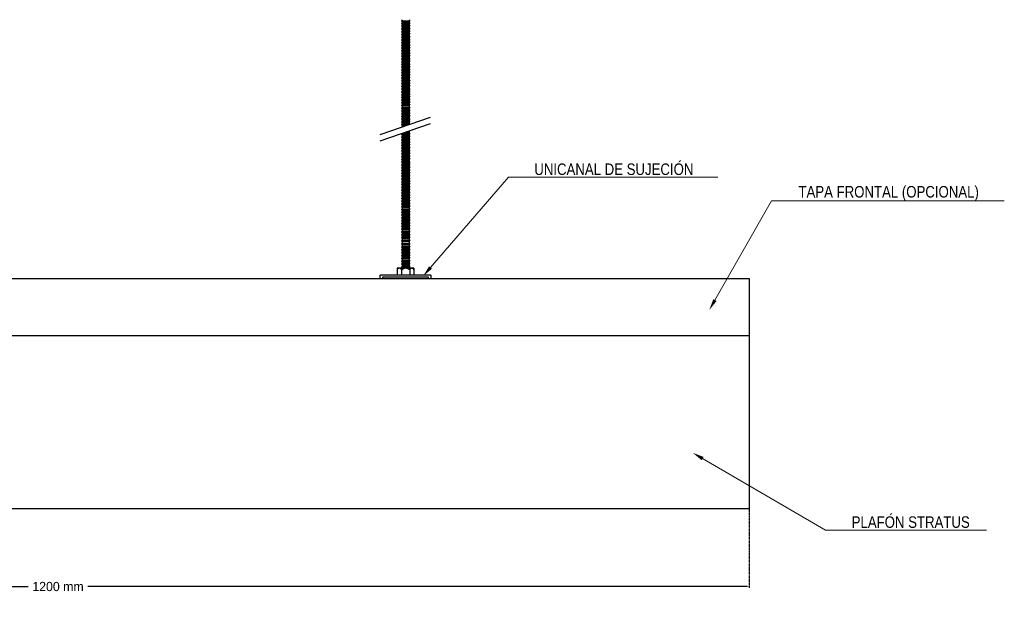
# Model space of a CAD drawing. Header units: millimetres. Extents: x 2538 to 24562, y 4449 to 23795.
# Tile 229 of 256: x 14772 to 15627, y 21077 to 21581. Entities that reach past the tile are written whole.
import ezdxf
from ezdxf import colors
from ezdxf.entities.mleader import LeaderData, LeaderLine
from ezdxf.math import Vec2, Vec3

# ---------------------------------------------------------------- set-up
doc = ezdxf.new("R2010")
doc.units = ezdxf.units.MM
doc.header["$PDMODE"] = 3
doc.linetypes.add('HIDDEN', pattern=[0.375, 0.25, -0.125])
doc.layers.add('_HD_tornillo', color=30, linetype='Continuous')
doc.layers.add('HD021_Text', color=2, linetype='Continuous', lineweight=9)
doc.layers.add('Make2D$Visible$Curves', color=7, linetype='Continuous', true_color=0x000000)
doc.layers.add('MEDIDAS', color=1, linetype='Continuous', true_color=0xff0000)
doc.styles.add('Arial Narrow', font='ARIALN.TTF')
doc.dimstyles.new('HD_DIM', dxfattribs={"dimtxt": 8, "dimasz": 2, "dimexe": 1, "dimexo": 0, "dimgap": 2, "dimtad": 0, "dimdec": 0, "dimzin": 0, "dimdsep": 46, "dimtxsty": 'Standard', "dimcen": 0, "dimclrd": 256, "dimclre": 251, "dimclrt": 7, "dimadec": 0, "dimazin": 0, "dimtp": 0.05, "dimtm": 0.05, "dimtfac": 0.6, "dimtdec": 0, "dimtofl": 0, "dimtmove": 0, "dimatfit": 3, "dimfxl": 1, "dimtolj": 2, "dimtzin": 0, "dimarcsym": 0})

# ---------------------------------------------------------------- blocks, each defined once
blk = doc.blocks.new('*D63')
at = {"layer": 'Defpoints', "color": 0, "transparency": 16777216}
for p in [(14205.57, 21156.7), (15405.57, 21156.7), (15405.57, 21089.2)]:
    blk.add_point(p, dxfattribs=at)
at = {"layer": 'MEDIDAS', "color": 251, "linetype": 'HIDDEN', "lineweight": -2, "transparency": 16777216}
for p, q in [((14205.57, 21156.7), (14205.57, 21088.2)), ((15405.57, 21156.7), (15405.57, 21088.2))]:
    blk.add_line(p, q, dxfattribs=at)
at = {"layer": 'MEDIDAS', "lineweight": -2, "transparency": 16777216}
for p, q in [((14207.57, 21089.2), (14779.57, 21089.2)), ((15403.57, 21089.2), (14831.57, 21089.2))]:
    blk.add_line(p, q, dxfattribs=at)
at = {"layer": 'MEDIDAS', "transparency": 16777216}
for points in [[(14207.57, 21089.54), (14207.57, 21088.87), (14205.57, 21089.2)], [(15403.57, 21089.54), (15403.57, 21088.87), (15405.57, 21089.2)]]:
    blk.add_solid(points, dxfattribs=at)
at = {"layer": 'MEDIDAS', "color": 7, "transparency": 16777216, "insert": (14805.57, 21089.2), "char_height": 8, "attachment_point": 5}
blk.add_mtext('\\A2;1200 mm', dxfattribs=at)

msp = doc.modelspace()

# ---------------------------------------------------------------- linework, layer by layer
at = {"layer": '_HD_tornillo'}
for p, q in [((15104.36, 21580.96), (15103.76, 21580.14)), ((15103.76, 21580.14), (15110.86, 21580.31)), ((15103.76, 21580.14), (15104.36, 21579.46)), ((15104.36, 21578.58), (15103.76, 21577.76)), ((15103.76, 21577.76), (15110.86, 21577.93)), ((15104.36, 21579.46), (15110.35, 21579.69)), ((15104.36, 21579.46), (15104.36, 21578.58)), ((15104.36, 21578.58), (15110.35, 21578.81)), ((15110.35, 21579.69), (15110.86, 21580.31)), ((15110.35, 21579.69), (15110.35, 21578.81)), ((15110.35, 21577.31), (15110.86, 21577.93)), ((15110.36, 21581.19), (15110.86, 21580.31)), ((15110.36, 21578.81), (15110.86, 21577.93)), ((15103.76, 21577.76), (15104.36, 21577.08)), ((15104.36, 21576.29), (15103.76, 21575.48)), ((15103.76, 21575.48), (15110.86, 21575.65)), ((15103.76, 21575.48), (15104.36, 21574.8)), ((15104.36, 21573.93), (15103.76, 21573.12)), ((15103.76, 21573.12), (15110.86, 21573.29)), ((15103.76, 21573.12), (15104.36, 21572.44)), ((15104.36, 21571.57), (15103.76, 21570.75)), ((15103.76, 21570.75), (15110.86, 21570.92)), ((15103.76, 21570.75), (15104.36, 21570.07)), ((15104.36, 21577.08), (15110.35, 21577.31)), ((15104.36, 21577.08), (15104.36, 21576.29)), ((15104.36, 21576.29), (15110.35, 21576.53)), ((15104.36, 21574.8), (15110.35, 21575.03)), ((15104.36, 21574.8), (15104.36, 21573.93)), ((15104.36, 21573.93), (15110.35, 21574.17)), ((15104.36, 21572.44), (15110.35, 21572.67)), ((15104.36, 21572.44), (15104.36, 21571.57)), ((15104.36, 21571.57), (15110.35, 21571.8)), ((15104.36, 21570.07), (15110.35, 21570.3)), ((15104.36, 21570.07), (15104.36, 21569.16)), ((15104.36, 21569.16), (15110.35, 21569.39)), ((15110.35, 21577.31), (15110.35, 21576.53)), ((15110.35, 21575.03), (15110.86, 21575.65)), ((15110.35, 21575.03), (15110.35, 21574.17)), ((15110.35, 21572.67), (15110.86, 21573.29)), ((15110.35, 21572.67), (15110.35, 21571.8)), ((15110.35, 21570.3), (15110.86, 21570.92)), ((15110.35, 21570.3), (15110.35, 21569.39)), ((15110.36, 21576.53), (15110.86, 21575.65)), ((15110.36, 21574.17), (15110.86, 21573.29)), ((15110.36, 21571.8), (15110.86, 21570.92)), ((15110.36, 21569.39), (15110.86, 21568.51)), ((15104.36, 21569.16), (15103.76, 21568.34)), ((15103.76, 21568.34), (15110.86, 21568.51)), ((15103.76, 21568.34), (15104.36, 21567.66)), ((15104.36, 21566.74), (15103.76, 21565.93)), ((15103.76, 21565.93), (15110.86, 21566.1)), ((15103.76, 21565.93), (15104.36, 21565.25)), ((15104.36, 21564.33), (15103.76, 21563.52)), ((15103.76, 21563.52), (15110.86, 21563.68)), ((15103.76, 21563.52), (15104.36, 21562.83)), ((15104.36, 21561.92), (15103.76, 21561.1)), ((15103.76, 21561.1), (15110.86, 21561.27)), ((15103.76, 21561.1), (15104.36, 21560.42)), ((15104.36, 21567.66), (15110.35, 21567.89)), ((15104.36, 21567.66), (15104.36, 21566.74)), ((15104.36, 21566.74), (15110.35, 21566.98)), ((15104.36, 21565.25), (15110.35, 21565.48)), ((15104.36, 21565.25), (15104.36, 21564.33)), ((15104.36, 21564.33), (15110.35, 21564.57)), ((15104.36, 21562.83), (15110.35, 21563.07)), ((15104.36, 21562.83), (15104.36, 21561.92)), ((15104.36, 21561.92), (15110.35, 21562.15)), ((15110.35, 21567.89), (15110.86, 21568.51)), ((15110.35, 21567.89), (15110.35, 21566.98)), ((15110.35, 21565.48), (15110.86, 21566.1)), ((15110.35, 21565.48), (15110.35, 21564.57)), ((15110.35, 21563.07), (15110.86, 21563.68)), ((15110.35, 21563.07), (15110.35, 21562.15)), ((15110.35, 21560.66), (15110.86, 21561.27)), ((15110.36, 21566.98), (15110.86, 21566.1)), ((15110.36, 21564.57), (15110.86, 21563.68)), ((15110.36, 21562.16), (15110.86, 21561.27)), ((15104.36, 21559.54), (15103.76, 21558.72)), ((15103.76, 21558.72), (15110.86, 21558.89)), ((15103.76, 21558.72), (15104.36, 21558.04)), ((15104.36, 21557.26), (15103.76, 21556.44)), ((15103.76, 21556.44), (15110.86, 21556.61)), ((15103.76, 21556.44), (15104.36, 21555.76)), ((15104.36, 21554.9), (15103.76, 21554.08)), ((15103.76, 21554.08), (15110.86, 21554.25)), ((15103.76, 21554.08), (15104.36, 21553.4)), ((15104.36, 21552.53), (15103.76, 21551.71)), ((15104.36, 21560.42), (15110.35, 21560.66)), ((15104.36, 21560.42), (15104.36, 21559.54)), ((15104.36, 21559.54), (15110.35, 21559.77)), ((15104.36, 21558.04), (15110.35, 21558.27)), ((15104.36, 21558.04), (15104.36, 21557.26)), ((15104.36, 21557.26), (15110.35, 21557.49)), ((15104.36, 21555.76), (15110.35, 21555.99)), ((15104.36, 21555.76), (15104.36, 21554.9)), ((15104.36, 21554.9), (15110.35, 21555.13)), ((15104.36, 21553.4), (15110.35, 21553.63)), ((15104.36, 21553.4), (15104.36, 21552.53)), ((15104.36, 21552.53), (15110.35, 21552.76)), ((15110.35, 21560.66), (15110.35, 21559.77)), ((15110.35, 21558.27), (15110.86, 21558.89)), ((15110.35, 21558.27), (15110.35, 21557.49)), ((15110.35, 21555.99), (15110.86, 21556.61)), ((15110.35, 21555.99), (15110.35, 21555.13)), ((15110.35, 21553.63), (15110.86, 21554.25)), ((15110.35, 21553.63), (15110.35, 21552.76)), ((15110.36, 21559.77), (15110.86, 21558.89)), ((15110.36, 21557.49), (15110.86, 21556.61)), ((15110.36, 21555.13), (15110.86, 21554.25)), ((15110.36, 21552.77), (15110.86, 21551.88)), ((15103.76, 21551.71), (15110.86, 21551.88)), ((15103.76, 21551.71), (15104.36, 21551.03)), ((15104.36, 21550.26), (15103.76, 21549.45)), ((15103.76, 21549.45), (15110.86, 21549.61)), ((15103.76, 21549.45), (15104.36, 21548.76)), ((15104.36, 21547.72), (15103.76, 21546.91)), ((15103.76, 21546.91), (15110.86, 21547.08)), ((15103.76, 21546.91), (15104.36, 21546.23)), ((15104.36, 21545.44), (15103.76, 21544.63)), ((15103.76, 21544.63), (15110.86, 21544.8)), ((15103.76, 21544.63), (15104.36, 21543.95)), ((15104.36, 21551.03), (15110.35, 21551.26)), ((15104.36, 21551.03), (15104.36, 21550.26)), ((15104.36, 21550.26), (15110.35, 21550.5)), ((15104.36, 21548.76), (15110.35, 21549)), ((15104.36, 21548.76), (15104.36, 21547.72)), ((15104.36, 21547.72), (15110.35, 21547.96)), ((15104.36, 21546.23), (15110.35, 21546.46)), ((15104.36, 21546.23), (15104.36, 21545.44)), ((15104.36, 21545.44), (15110.35, 21545.68)), ((15104.36, 21543.95), (15110.35, 21544.18)), ((15104.36, 21543.95), (15104.36, 21543.08)), ((15110.35, 21551.26), (15110.86, 21551.88)), ((15110.35, 21551.26), (15110.35, 21550.5)), ((15110.35, 21549), (15110.86, 21549.61)), ((15110.35, 21549), (15110.35, 21547.96)), ((15110.35, 21546.46), (15110.86, 21547.08)), ((15110.35, 21546.46), (15110.35, 21545.68)), ((15110.35, 21544.18), (15110.86, 21544.8)), ((15110.35, 21544.18), (15110.35, 21543.32)), ((15110.36, 21550.5), (15110.86, 21549.61)), ((15110.36, 21547.96), (15110.86, 21547.08)), ((15110.36, 21545.68), (15110.86, 21544.8)), ((15104.36, 21543.08), (15103.76, 21542.27)), ((15103.76, 21542.27), (15110.86, 21542.44)), ((15103.76, 21542.27), (15104.36, 21541.59)), ((15104.36, 21540.72), (15103.76, 21539.9)), ((15103.76, 21539.9), (15110.86, 21540.07)), ((15103.76, 21539.9), (15104.36, 21539.22)), ((15104.36, 21538.3), (15103.76, 21537.49)), ((15103.76, 21537.49), (15110.86, 21537.66)), ((15103.76, 21537.49), (15104.36, 21536.81)), ((15104.36, 21535.92), (15103.76, 21535.11)), ((15103.76, 21535.11), (15110.86, 21535.27)), ((15103.76, 21535.11), (15104.36, 21534.42)), ((15104.36, 21543.08), (15110.35, 21543.32)), ((15104.36, 21541.59), (15110.35, 21541.82)), ((15104.36, 21541.59), (15104.36, 21540.72)), ((15104.36, 21540.72), (15110.35, 21540.95)), ((15104.36, 21539.22), (15110.35, 21539.45)), ((15104.36, 21539.22), (15104.36, 21538.3)), ((15104.36, 21538.3), (15110.35, 21538.54)), ((15104.36, 21536.81), (15110.35, 21537.04)), ((15104.36, 21536.81), (15104.36, 21535.92)), ((15104.36, 21535.92), (15110.35, 21536.16)), ((15110.35, 21541.82), (15110.86, 21542.44)), ((15110.35, 21541.82), (15110.35, 21540.95)), ((15110.35, 21539.45), (15110.86, 21540.07)), ((15110.35, 21539.45), (15110.35, 21538.54)), ((15110.35, 21537.04), (15110.86, 21537.66)), ((15110.35, 21537.04), (15110.35, 21536.16)), ((15110.35, 21534.66), (15110.86, 21535.27)), ((15110.36, 21543.32), (15110.86, 21542.44)), ((15110.36, 21540.95), (15110.86, 21540.07)), ((15110.36, 21538.54), (15110.86, 21537.66)), ((15110.36, 21536.16), (15110.86, 21535.27)), ((15104.36, 21533.64), (15103.76, 21532.82)), ((15103.76, 21532.82), (15110.86, 21532.99)), ((15103.76, 21532.82), (15104.36, 21532.14)), ((15104.36, 21531.28), (15103.76, 21530.47)), ((15103.76, 21530.47), (15110.86, 21530.63)), ((15103.76, 21530.47), (15104.36, 21529.78)), ((15104.36, 21528.91), (15103.76, 21528.1)), ((15103.76, 21528.1), (15110.86, 21528.27)), ((15103.76, 21528.1), (15104.36, 21527.42)), ((15104.36, 21534.42), (15110.35, 21534.66)), ((15104.36, 21534.42), (15104.36, 21533.64)), ((15104.36, 21533.64), (15110.35, 21533.87)), ((15104.36, 21532.14), (15110.35, 21532.38)), ((15104.36, 21532.14), (15104.36, 21531.28)), ((15104.36, 21531.28), (15110.35, 21531.51)), ((15104.36, 21529.78), (15110.35, 21530.02)), ((15104.36, 21529.78), (15104.36, 21528.91)), ((15104.36, 21528.91), (15110.35, 21529.15)), ((15104.36, 21527.42), (15110.35, 21527.65)), ((15104.36, 21527.42), (15104.36, 21526.5)), ((15104.36, 21526.5), (15110.35, 21526.74)), ((15110.35, 21534.66), (15110.35, 21533.87)), ((15110.35, 21532.38), (15110.86, 21532.99)), ((15110.35, 21532.38), (15110.35, 21531.51)), ((15110.35, 21530.02), (15110.86, 21530.63)), ((15110.35, 21530.02), (15110.35, 21529.15)), ((15110.35, 21527.65), (15110.86, 21528.27)), ((15110.35, 21527.65), (15110.35, 21526.74)), ((15110.36, 21533.88), (15110.86, 21532.99)), ((15110.36, 21531.52), (15110.86, 21530.63)), ((15110.36, 21529.15), (15110.86, 21528.27)), ((15110.36, 21526.74), (15110.86, 21525.85)), ((15104.36, 21526.5), (15103.76, 21525.69)), ((15103.76, 21525.69), (15110.86, 21525.85)), ((15103.76, 21525.69), (15104.36, 21525)), ((15104.36, 21524.09), (15103.76, 21523.27)), ((15103.76, 21523.27), (15110.86, 21523.44)), ((15103.76, 21523.27), (15104.36, 21522.59)), ((15104.36, 21521.68), (15103.76, 21520.86)), ((15103.76, 21520.86), (15110.86, 21521.03)), ((15103.76, 21520.86), (15104.36, 21520.18)), ((15104.36, 21519.27), (15103.76, 21518.45)), ((15103.76, 21518.45), (15110.86, 21518.62)), ((15103.76, 21518.45), (15104.36, 21517.77)), ((15104.36, 21525), (15110.35, 21525.24)), ((15104.36, 21525), (15104.36, 21524.09)), ((15104.36, 21524.09), (15110.35, 21524.32)), ((15104.36, 21522.59), (15110.35, 21522.83)), ((15104.36, 21522.59), (15104.36, 21521.68)), ((15104.36, 21521.68), (15110.35, 21521.91)), ((15104.36, 21520.18), (15110.35, 21520.41)), ((15104.36, 21520.18), (15104.36, 21519.27)), ((15104.36, 21519.27), (15110.35, 21519.5)), ((15110.35, 21525.24), (15110.86, 21525.85)), ((15110.35, 21525.24), (15110.35, 21524.32)), ((15110.35, 21522.83), (15110.86, 21523.44)), ((15110.35, 21522.83), (15110.35, 21521.91)), ((15110.35, 21520.41), (15110.86, 21521.03)), ((15110.35, 21520.41), (15110.35, 21519.5)), ((15110.35, 21518), (15110.86, 21518.62)), ((15110.36, 21524.33), (15110.86, 21523.44)), ((15110.36, 21521.92), (15110.86, 21521.03)), ((15110.36, 21519.5), (15110.86, 21518.62)), ((15104.36, 21516.88), (15103.76, 21516.07)), ((15103.76, 21516.07), (15110.86, 21516.24)), ((15103.76, 21516.07), (15104.36, 21515.39)), ((15104.36, 21514.6), (15103.76, 21513.79)), ((15103.76, 21513.79), (15110.86, 21513.95)), ((15103.76, 21513.79), (15104.36, 21513.1)), ((15104.36, 21512.24), (15103.76, 21511.43)), ((15103.76, 21511.43), (15110.86, 21511.6)), ((15103.76, 21511.43), (15104.36, 21510.75)), ((15104.36, 21509.88), (15103.76, 21509.06)), ((15104.36, 21517.77), (15110.35, 21518)), ((15104.36, 21517.77), (15104.36, 21516.88)), ((15104.36, 21516.88), (15110.35, 21517.12)), ((15104.36, 21515.39), (15110.35, 21515.62)), ((15104.36, 21515.39), (15104.36, 21514.6)), ((15104.36, 21514.6), (15110.35, 21514.84)), ((15104.36, 21513.1), (15110.35, 21513.34)), ((15104.36, 21513.1), (15104.36, 21512.24)), ((15104.36, 21512.24), (15110.35, 21512.48)), ((15104.36, 21510.75), (15110.35, 21510.98)), ((15104.36, 21510.75), (15104.36, 21509.88)), ((15104.36, 21509.88), (15110.35, 21510.11)), ((15110.35, 21518), (15110.35, 21517.12)), ((15110.35, 21515.62), (15110.86, 21516.24)), ((15110.35, 21515.62), (15110.35, 21514.84)), ((15110.35, 21513.34), (15110.86, 21513.95)), ((15110.35, 21513.34), (15110.35, 21512.48)), ((15110.35, 21510.98), (15110.86, 21511.6)), ((15110.35, 21510.98), (15110.35, 21510.11)), ((15110.36, 21517.12), (15110.86, 21516.24)), ((15110.36, 21514.84), (15110.86, 21513.95)), ((15110.36, 21512.48), (15110.86, 21511.6)), ((15110.36, 21510.11), (15110.86, 21509.23)), ((15103.76, 21509.06), (15110.86, 21509.23)), ((15103.76, 21509.06), (15104.36, 21508.38)), ((15104.36, 21507.61), (15103.76, 21506.79)), ((15103.76, 21506.79), (15110.86, 21506.96)), ((15103.76, 21506.79), (15104.36, 21506.11)), ((15104.36, 21505.07), (15103.76, 21504.26)), ((15103.76, 21504.26), (15110.86, 21504.42)), ((15103.76, 21504.26), (15104.36, 21503.57)), ((15104.36, 21502.79), (15103.76, 21501.97)), ((15103.76, 21501.97), (15110.86, 21502.14)), ((15103.76, 21501.97), (15104.36, 21501.29)), ((15104.36, 21508.38), (15110.35, 21508.61)), ((15104.36, 21508.38), (15104.36, 21507.61)), ((15104.36, 21507.61), (15110.35, 21507.84)), ((15104.36, 21506.11), (15110.35, 21506.34)), ((15104.36, 21506.11), (15104.36, 21505.07)), ((15104.36, 21505.07), (15110.35, 21505.31)), ((15104.36, 21503.57), (15110.35, 21503.81)), ((15104.36, 21503.57), (15104.36, 21502.79)), ((15104.36, 21502.79), (15110.35, 21503.02)), ((15104.36, 21501.29), (15110.35, 21501.53)), ((15104.36, 21501.29), (15104.36, 21500.43)), ((15110.35, 21508.61), (15110.86, 21509.23)), ((15110.35, 21508.61), (15110.35, 21507.84)), ((15110.35, 21506.34), (15110.86, 21506.96)), ((15110.35, 21506.34), (15110.35, 21505.31)), ((15110.35, 21503.81), (15110.86, 21504.42)), ((15110.35, 21503.81), (15110.35, 21503.02)), ((15110.35, 21501.53), (15110.86, 21502.14)), ((15110.35, 21501.53), (15110.35, 21500.66)), ((15110.36, 21507.85), (15110.86, 21506.96)), ((15110.36, 21505.31), (15110.86, 21504.42)), ((15110.36, 21503.03), (15110.86, 21502.14)), ((15085.3, 21481.68), (15128.82, 21496.68)), ((15104.36, 21500.43), (15103.76, 21499.61)), ((15103.76, 21499.61), (15110.86, 21499.78)), ((15103.76, 21499.61), (15104.36, 21498.93)), ((15104.36, 21498.06), (15103.76, 21497.25)), ((15103.76, 21497.25), (15110.86, 21497.42)), ((15103.76, 21497.25), (15104.36, 21496.57)), ((15104.36, 21495.65), (15103.76, 21494.83)), ((15103.76, 21494.83), (15110.86, 21495)), ((15103.76, 21494.83), (15104.36, 21494.15)), ((15104.36, 21493.27), (15103.76, 21492.45)), ((15103.76, 21492.45), (15110.86, 21492.62)), ((15103.76, 21492.45), (15104.36, 21491.77)), ((15104.36, 21500.43), (15110.35, 21500.66)), ((15104.36, 21498.93), (15110.35, 21499.17)), ((15104.36, 21498.93), (15104.36, 21498.06)), ((15104.36, 21498.06), (15110.35, 21498.3)), ((15104.36, 21496.57), (15110.35, 21496.8)), ((15104.36, 21496.57), (15104.36, 21495.65)), ((15104.36, 21495.65), (15110.35, 21495.88)), ((15104.36, 21494.15), (15110.35, 21494.39)), ((15104.36, 21494.15), (15104.36, 21493.27)), ((15104.36, 21493.27), (15110.35, 21493.5)), ((15110.35, 21499.17), (15110.86, 21499.78)), ((15110.35, 21499.17), (15110.35, 21498.3)), ((15110.35, 21496.8), (15110.86, 21497.42)), ((15110.35, 21496.8), (15110.35, 21495.88)), ((15110.35, 21494.39), (15110.86, 21495)), ((15110.35, 21494.39), (15110.35, 21493.5)), ((15110.35, 21492), (15110.86, 21492.62)), ((15110.36, 21500.67), (15110.86, 21499.78)), ((15110.36, 21498.3), (15110.86, 21497.42)), ((15110.36, 21495.89), (15110.86, 21495)), ((15110.36, 21493.51), (15110.86, 21492.62)), ((15085.3, 21476.01), (15128.82, 21491.01)), ((15104.36, 21490.99), (15103.76, 21490.17)), ((15103.76, 21490.17), (15110.39, 21490.33)), ((15103.76, 21490.17), (15104.36, 21489.49)), ((15104.36, 21488.63), (15103.99, 21488.12)), ((15104.36, 21491.77), (15110.35, 21492)), ((15104.36, 21491.77), (15104.36, 21490.99)), ((15104.36, 21490.99), (15110.35, 21491.22)), ((15104.36, 21489.49), (15108.41, 21489.65)), ((15104.36, 21489.49), (15104.36, 21488.63)), ((15104.36, 21488.63), (15105.59, 21488.68)), ((15109.32, 21484.29), (15110.81, 21484.33)), ((15110.3, 21483.71), (15110.81, 21484.33)), ((15110.35, 21492), (15110.35, 21491.22)), ((15110.36, 21491.22), (15110.79, 21490.47)), ((15110.58, 21484.73), (15110.81, 21484.33)), ((15104.33, 21482.55), (15103.73, 21481.73)), ((15103.73, 21481.73), (15110.83, 21481.9)), ((15103.73, 21481.73), (15104.33, 21481.05)), ((15104.34, 21480.12), (15103.74, 21479.3)), ((15103.74, 21479.3), (15110.83, 21479.47)), ((15103.74, 21479.3), (15104.34, 21478.62)), ((15104.34, 21477.68), (15103.74, 21476.87)), ((15103.74, 21476.87), (15110.83, 21477.04)), ((15103.74, 21476.87), (15104.34, 21476.19)), ((15104.33, 21482.55), (15110.32, 21482.78)), ((15104.33, 21481.05), (15110.32, 21481.28)), ((15104.33, 21481.05), (15104.33, 21480.11)), ((15104.34, 21480.12), (15110.33, 21480.35)), ((15104.34, 21478.62), (15110.33, 21478.85)), ((15104.34, 21478.62), (15104.34, 21477.68)), ((15104.34, 21477.68), (15110.33, 21477.92)), ((15104.34, 21476.19), (15110.33, 21476.42)), ((15104.34, 21476.19), (15104.34, 21475.27)), ((15104.34, 21475.27), (15110.33, 21475.51)), ((15107.44, 21483.64), (15110.3, 21483.71)), ((15110.3, 21483.71), (15110.3, 21482.77)), ((15110.32, 21481.28), (15110.83, 21481.9)), ((15110.32, 21481.28), (15110.32, 21480.35)), ((15110.33, 21482.79), (15110.83, 21481.9)), ((15110.33, 21478.85), (15110.83, 21479.47)), ((15110.33, 21478.85), (15110.33, 21477.92)), ((15110.33, 21476.42), (15110.83, 21477.04)), ((15110.33, 21476.42), (15110.33, 21475.51)), ((15110.34, 21480.35), (15110.83, 21479.47)), ((15110.34, 21477.92), (15110.83, 21477.04)), ((15110.34, 21475.51), (15110.83, 21474.62)), ((15104.34, 21475.27), (15103.74, 21474.46)), ((15103.74, 21474.46), (15110.83, 21474.62)), ((15103.74, 21474.46), (15104.34, 21473.77)), ((15104.34, 21472.86), (15103.74, 21472.04)), ((15103.74, 21472.04), (15110.83, 21472.21)), ((15103.74, 21472.04), (15104.34, 21471.36)), ((15104.34, 21470.43), (15103.74, 21469.61)), ((15103.74, 21469.61), (15110.83, 21469.78)), ((15103.74, 21469.61), (15104.34, 21468.93)), ((15104.34, 21468.01), (15103.74, 21467.2)), ((15103.74, 21467.2), (15110.83, 21467.37)), ((15103.74, 21467.2), (15104.34, 21466.52)), ((15104.34, 21473.77), (15110.33, 21474.01)), ((15104.34, 21473.77), (15104.34, 21472.86)), ((15104.34, 21472.86), (15110.33, 21473.09)), ((15104.34, 21471.36), (15110.33, 21471.6)), ((15104.34, 21471.36), (15104.34, 21470.43)), ((15104.34, 21470.43), (15110.33, 21470.66)), ((15104.34, 21468.93), (15110.33, 21469.16)), ((15104.34, 21468.93), (15104.34, 21468.01)), ((15104.34, 21468.01), (15110.33, 21468.25)), ((15104.34, 21466.52), (15110.33, 21466.75)), ((15110.33, 21474.01), (15110.83, 21474.62)), ((15110.33, 21474.01), (15110.33, 21473.09)), ((15110.33, 21471.6), (15110.83, 21472.21)), ((15110.33, 21471.6), (15110.33, 21470.66)), ((15110.33, 21469.16), (15110.83, 21469.78)), ((15110.33, 21469.16), (15110.33, 21468.25)), ((15110.33, 21466.75), (15110.83, 21467.37)), ((15110.33, 21466.75), (15110.33, 21465.81)), ((15110.34, 21473.1), (15110.83, 21472.21)), ((15110.34, 21470.66), (15110.83, 21469.78)), ((15110.34, 21468.25), (15110.83, 21467.37)), ((15104.34, 21465.58), (15103.74, 21464.76)), ((15103.74, 21464.76), (15110.83, 21464.93)), ((15103.74, 21464.76), (15104.34, 21464.08)), ((15104.35, 21463.18), (15103.75, 21462.36)), ((15103.75, 21462.36), (15110.85, 21462.53)), ((15103.75, 21462.36), (15104.35, 21461.68)), ((15104.35, 21460.74), (15103.75, 21459.93)), ((15103.75, 21459.93), (15110.85, 21460.09)), ((15103.75, 21459.93), (15104.35, 21459.24)), ((15104.35, 21458.33), (15103.75, 21457.51)), ((15104.34, 21466.52), (15104.34, 21465.58)), ((15104.34, 21465.58), (15110.33, 21465.81)), ((15104.34, 21464.08), (15110.33, 21464.32)), ((15104.34, 21464.08), (15104.34, 21463.17)), ((15104.35, 21463.18), (15110.34, 21463.41)), ((15104.35, 21461.68), (15110.34, 21461.91)), ((15104.35, 21461.68), (15104.35, 21460.74)), ((15104.35, 21460.74), (15110.34, 21460.98)), ((15104.35, 21459.24), (15110.34, 21459.48)), ((15104.35, 21459.24), (15104.35, 21458.33)), ((15104.35, 21458.33), (15110.34, 21458.56)), ((15110.33, 21464.32), (15110.83, 21464.93)), ((15110.33, 21464.32), (15110.33, 21463.4)), ((15110.34, 21465.82), (15110.83, 21464.93)), ((15110.34, 21461.91), (15110.85, 21462.53)), ((15110.34, 21461.91), (15110.34, 21460.98)), ((15110.34, 21459.48), (15110.85, 21460.09)), ((15110.34, 21459.48), (15110.34, 21458.56)), ((15110.35, 21463.41), (15110.85, 21462.53)), ((15110.35, 21460.98), (15110.85, 21460.09)), ((15110.35, 21458.57), (15110.85, 21457.68)), ((15103.75, 21457.51), (15110.85, 21457.68)), ((15103.75, 21457.51), (15104.35, 21456.83)), ((15104.35, 21455.92), (15103.75, 21455.1)), ((15103.75, 21455.1), (15110.85, 21455.27)), ((15103.75, 21455.1), (15104.35, 21454.42)), ((15104.35, 21453.48), (15103.75, 21452.67)), ((15103.75, 21452.67), (15110.85, 21452.84)), ((15103.75, 21452.67), (15104.35, 21451.99)), ((15104.35, 21451.07), (15103.75, 21450.26)), ((15103.75, 21450.26), (15110.85, 21450.43)), ((15103.75, 21450.26), (15104.35, 21449.58)), ((15104.35, 21456.83), (15110.34, 21457.07)), ((15104.35, 21456.83), (15104.35, 21455.92)), ((15104.35, 21455.92), (15110.34, 21456.15)), ((15104.35, 21454.42), (15110.34, 21454.65)), ((15104.35, 21454.42), (15104.35, 21453.48)), ((15104.35, 21453.48), (15110.34, 21453.72)), ((15104.35, 21451.99), (15110.34, 21452.22)), ((15104.35, 21451.99), (15104.35, 21451.07)), ((15104.35, 21451.07), (15110.34, 21451.31)), ((15104.35, 21449.58), (15110.34, 21449.81)), ((15110.34, 21457.07), (15110.85, 21457.68)), ((15110.34, 21457.07), (15110.34, 21456.15)), ((15110.34, 21454.65), (15110.85, 21455.27)), ((15110.34, 21454.65), (15110.34, 21453.72)), ((15110.34, 21452.22), (15110.85, 21452.84)), ((15110.34, 21452.22), (15110.34, 21451.31)), ((15110.34, 21449.81), (15110.85, 21450.43)), ((15110.34, 21449.81), (15110.34, 21448.87)), ((15110.35, 21456.16), (15110.85, 21455.27)), ((15110.35, 21453.72), (15110.85, 21452.84)), ((15110.35, 21451.31), (15110.85, 21450.43)), ((15104.35, 21448.64), (15103.75, 21447.82)), ((15103.75, 21447.82), (15110.85, 21447.99)), ((15103.75, 21447.82), (15104.35, 21447.14)), ((15104.36, 21446.23), (15103.76, 21445.41)), ((15103.76, 21445.41), (15110.86, 21445.58)), ((15103.76, 21445.41), (15104.36, 21444.73)), ((15104.36, 21443.8), (15103.76, 21442.98)), ((15103.76, 21442.98), (15110.86, 21443.15)), ((15103.76, 21442.98), (15104.36, 21442.3)), ((15104.36, 21441.39), (15103.76, 21440.57)), ((15104.35, 21449.58), (15104.35, 21448.64)), ((15104.35, 21448.64), (15110.34, 21448.87)), ((15104.35, 21447.14), (15110.34, 21447.37)), ((15104.35, 21447.14), (15104.35, 21446.23)), ((15104.36, 21446.23), (15110.35, 21446.46)), ((15104.36, 21444.73), (15110.35, 21444.97)), ((15104.36, 21444.73), (15104.36, 21443.8)), ((15104.36, 21443.8), (15110.35, 21444.03)), ((15104.36, 21442.3), (15110.35, 21442.53)), ((15104.36, 21442.3), (15104.36, 21441.39)), ((15104.36, 21441.39), (15110.35, 21441.62)), ((15110.34, 21447.37), (15110.85, 21447.99)), ((15110.34, 21447.37), (15110.34, 21446.46)), ((15110.35, 21448.88), (15110.85, 21447.99)), ((15110.35, 21444.97), (15110.86, 21445.58)), ((15110.35, 21444.97), (15110.35, 21444.03)), ((15110.35, 21442.53), (15110.86, 21443.15)), ((15110.35, 21442.53), (15110.35, 21441.62)), ((15110.36, 21446.47), (15110.86, 21445.58)), ((15110.36, 21444.03), (15110.86, 21443.15)), ((15110.36, 21441.62), (15110.86, 21440.74)), ((15103.76, 21440.57), (15110.86, 21440.74)), ((15103.76, 21440.57), (15104.36, 21439.89)), ((15104.36, 21438.97), (15103.76, 21438.16)), ((15103.76, 21438.16), (15110.86, 21438.33)), ((15103.76, 21438.16), (15104.36, 21437.48)), ((15104.36, 21436.54), (15103.76, 21435.72)), ((15103.76, 21435.72), (15110.86, 21435.89)), ((15103.76, 21435.72), (15104.36, 21435.04)), ((15104.36, 21434.13), (15103.76, 21433.31)), ((15103.76, 21433.31), (15110.86, 21433.48)), ((15103.76, 21433.31), (15104.36, 21432.63)), ((15104.36, 21439.89), (15110.35, 21440.12)), ((15104.36, 21439.89), (15104.36, 21438.97)), ((15104.36, 21438.97), (15110.35, 21439.21)), ((15104.36, 21437.48), (15110.35, 21437.71)), ((15104.36, 21437.48), (15104.36, 21436.54)), ((15104.36, 21436.54), (15110.35, 21436.77)), ((15104.36, 21435.04), (15110.35, 21435.28)), ((15104.36, 21435.04), (15104.36, 21434.13)), ((15104.36, 21434.13), (15110.35, 21434.36)), ((15104.36, 21432.63), (15110.35, 21432.86)), ((15104.36, 21432.63), (15104.36, 21431.69)), ((15110.35, 21440.12), (15110.86, 21440.74)), ((15110.35, 21440.12), (15110.35, 21439.21)), ((15110.35, 21437.71), (15110.86, 21438.33)), ((15110.35, 21437.71), (15110.35, 21436.77)), ((15110.35, 21435.28), (15110.86, 21435.89)), ((15110.35, 21435.28), (15110.35, 21434.36)), ((15110.35, 21432.86), (15110.86, 21433.48)), ((15110.35, 21432.86), (15110.35, 21431.93)), ((15110.36, 21439.21), (15110.86, 21438.33)), ((15110.36, 21436.78), (15110.86, 21435.89)), ((15110.36, 21434.36), (15110.86, 21433.48)), ((15104.36, 21431.69), (15103.76, 21430.88)), ((15103.76, 21430.88), (15110.86, 21431.05)), ((15103.76, 21430.88), (15104.36, 21430.2)), ((15104.36, 21429.28), (15103.76, 21428.47)), ((15103.76, 21428.47), (15110.86, 21428.63)), ((15103.76, 21428.47), (15104.36, 21427.78)), ((15104.36, 21426.87), (15103.76, 21426.05)), ((15103.76, 21426.05), (15110.86, 21426.22)), ((15103.76, 21426.05), (15104.36, 21425.37)), ((15104.36, 21424.44), (15103.76, 21423.62)), ((15104.36, 21431.69), (15110.35, 21431.93)), ((15104.36, 21430.2), (15110.35, 21430.43)), ((15104.36, 21430.2), (15104.36, 21429.28)), ((15104.36, 21429.28), (15110.35, 21429.52)), ((15104.36, 21427.78), (15110.35, 21428.02)), ((15104.36, 21427.78), (15104.36, 21426.87)), ((15104.36, 21426.87), (15110.35, 21427.1)), ((15104.36, 21425.37), (15110.35, 21425.61)), ((15104.36, 21425.37), (15104.36, 21424.44)), ((15104.36, 21424.44), (15110.35, 21424.67)), ((15110.35, 21430.43), (15110.86, 21431.05)), ((15110.35, 21430.43), (15110.35, 21429.52)), ((15110.35, 21428.02), (15110.86, 21428.63)), ((15110.35, 21428.02), (15110.35, 21427.1)), ((15110.35, 21425.61), (15110.86, 21426.22)), ((15110.35, 21425.61), (15110.35, 21424.67)), ((15110.36, 21431.93), (15110.86, 21431.05)), ((15110.36, 21429.52), (15110.86, 21428.63)), ((15110.36, 21427.11), (15110.86, 21426.22)), ((15110.36, 21424.67), (15110.86, 21423.79)), ((15103.76, 21423.62), (15110.86, 21423.79)), ((15103.76, 21423.62), (15104.36, 21422.94)), ((15104.36, 21422.02), (15103.76, 21421.21)), ((15103.76, 21421.21), (15110.86, 21421.38)), ((15103.76, 21421.21), (15104.36, 21420.53)), ((15104.36, 21419.61), (15103.76, 21418.8)), ((15103.76, 21418.8), (15110.86, 21418.97)), ((15103.76, 21418.8), (15104.36, 21418.12)), ((15104.36, 21417.18), (15103.76, 21416.36)), ((15103.76, 21416.36), (15110.86, 21416.53)), ((15103.76, 21416.36), (15104.36, 21415.68)), ((15104.36, 21422.94), (15110.35, 21423.17)), ((15104.36, 21422.94), (15104.36, 21422.02)), ((15104.36, 21422.02), (15110.35, 21422.26)), ((15104.36, 21420.53), (15110.35, 21420.76)), ((15104.36, 21420.53), (15104.36, 21419.61)), ((15104.36, 21419.61), (15110.35, 21419.85)), ((15104.36, 21418.12), (15110.35, 21418.35)), ((15104.36, 21418.12), (15104.36, 21417.18)), ((15104.36, 21417.18), (15110.35, 21417.41)), ((15104.36, 21415.68), (15110.35, 21415.91)), ((15104.36, 21415.68), (15104.36, 21414.77)), ((15110.35, 21423.17), (15110.86, 21423.79)), ((15110.35, 21423.17), (15110.35, 21422.26)), ((15110.35, 21420.76), (15110.86, 21421.38)), ((15110.35, 21420.76), (15110.35, 21419.85)), ((15110.35, 21418.35), (15110.86, 21418.97)), ((15110.35, 21418.35), (15110.35, 21417.41)), ((15110.35, 21415.91), (15110.86, 21416.53)), ((15110.35, 21415.91), (15110.35, 21415)), ((15110.36, 21422.26), (15110.86, 21421.38)), ((15110.36, 21419.85), (15110.86, 21418.97)), ((15110.36, 21417.42), (15110.86, 21416.53)), ((15104.36, 21414.77), (15103.76, 21413.95)), ((15103.76, 21413.95), (15110.86, 21414.12)), ((15103.76, 21413.95), (15104.36, 21413.27)), ((15104.36, 21412.33), (15103.76, 21411.52)), ((15103.76, 21411.52), (15110.86, 21411.69)), ((15103.76, 21411.52), (15104.36, 21410.84)), ((15104.36, 21409.92), (15103.76, 21409.1)), ((15103.76, 21409.1), (15110.86, 21409.27)), ((15103.76, 21409.1), (15104.36, 21408.42)), ((15104.36, 21407.51), (15103.76, 21406.69)), ((15104.36, 21414.77), (15110.35, 21415)), ((15104.36, 21413.27), (15110.35, 21413.5)), ((15104.36, 21413.27), (15104.36, 21412.33)), ((15104.36, 21412.33), (15110.35, 21412.57)), ((15104.36, 21410.84), (15110.35, 21411.07)), ((15104.36, 21410.84), (15104.36, 21409.92)), ((15104.36, 21409.92), (15110.35, 21410.15)), ((15104.36, 21408.42), (15110.35, 21408.66)), ((15104.36, 21408.42), (15104.36, 21407.51)), ((15104.36, 21407.51), (15110.35, 21407.74)), ((15110.35, 21413.5), (15110.86, 21414.12)), ((15110.35, 21413.5), (15110.35, 21412.57)), ((15110.35, 21411.07), (15110.86, 21411.69)), ((15110.35, 21411.07), (15110.35, 21410.15)), ((15110.35, 21408.66), (15110.86, 21409.27)), ((15110.35, 21408.66), (15110.35, 21407.74)), ((15110.36, 21415), (15110.86, 21414.12)), ((15110.36, 21412.57), (15110.86, 21411.69)), ((15110.36, 21410.16), (15110.86, 21409.27)), ((15110.36, 21407.75), (15110.86, 21406.86)), ((15103.76, 21406.69), (15110.86, 21406.86)), ((15103.76, 21406.69), (15104.36, 21406.01)), ((15104.36, 21405.08), (15103.76, 21404.26)), ((15103.76, 21404.26), (15110.86, 21404.43)), ((15103.76, 21404.26), (15104.36, 21403.58)), ((15104.36, 21402.66), (15103.76, 21401.85)), ((15103.76, 21401.85), (15110.86, 21402.02)), ((15103.76, 21401.85), (15104.36, 21401.17)), ((15104.36, 21400.25), (15103.76, 21399.44)), ((15103.76, 21399.44), (15110.86, 21399.6)), ((15103.76, 21399.44), (15104.36, 21398.75)), ((15104.36, 21406.01), (15110.35, 21406.25)), ((15104.36, 21406.01), (15104.36, 21405.08)), ((15104.36, 21405.08), (15110.35, 21405.31)), ((15104.36, 21403.58), (15110.35, 21403.81)), ((15104.36, 21403.58), (15104.36, 21402.66)), ((15104.36, 21402.66), (15110.35, 21402.9)), ((15104.36, 21401.17), (15110.35, 21401.4)), ((15104.36, 21401.17), (15104.36, 21400.25)), ((15104.36, 21400.25), (15110.35, 21400.49)), ((15104.36, 21398.75), (15110.35, 21398.99)), ((15104.36, 21398.75), (15104.36, 21397.69)), ((15110.35, 21406.25), (15110.86, 21406.86)), ((15110.35, 21406.25), (15110.35, 21405.31)), ((15110.35, 21403.81), (15110.86, 21404.43)), ((15110.35, 21403.81), (15110.35, 21402.9)), ((15110.35, 21401.4), (15110.86, 21402.02)), ((15110.35, 21401.4), (15110.35, 21400.49)), ((15110.35, 21398.99), (15110.86, 21399.6)), ((15110.35, 21398.99), (15110.35, 21397.92)), ((15110.36, 21405.31), (15110.86, 21404.43)), ((15110.36, 21402.9), (15110.86, 21402.02)), ((15110.36, 21400.49), (15110.86, 21399.6)), ((15104.36, 21397.69), (15103.76, 21396.87)), ((15103.76, 21396.87), (15110.86, 21397.04)), ((15103.76, 21396.87), (15104.36, 21396.19)), ((15104.36, 21395.25), (15103.76, 21394.44)), ((15103.76, 21394.44), (15110.86, 21394.6)), ((15103.76, 21394.44), (15104.36, 21393.75)), ((15104.36, 21392.84), (15103.76, 21392.02)), ((15103.76, 21392.02), (15110.86, 21392.19)), ((15103.76, 21392.02), (15104.36, 21391.34)), ((15104.36, 21390.43), (15103.76, 21389.35)), ((15104.36, 21397.69), (15110.35, 21397.92)), ((15104.36, 21396.19), (15110.35, 21396.42)), ((15104.36, 21396.19), (15104.36, 21395.25)), ((15104.36, 21395.25), (15110.35, 21395.49)), ((15104.36, 21393.75), (15110.35, 21393.99)), ((15104.36, 21393.75), (15104.36, 21392.84)), ((15104.36, 21392.84), (15110.35, 21393.07)), ((15104.36, 21391.34), (15110.35, 21391.58)), ((15104.36, 21391.34), (15104.36, 21390.43)), ((15104.36, 21390.16), (15110.35, 21390.4)), ((15110.35, 21396.42), (15110.86, 21397.04)), ((15110.35, 21396.42), (15110.35, 21395.49)), ((15110.35, 21393.99), (15110.86, 21394.6)), ((15110.35, 21393.99), (15110.35, 21393.07)), ((15110.35, 21391.58), (15110.86, 21392.19)), ((15110.35, 21391.58), (15110.35, 21390.66)), ((15110.36, 21397.92), (15110.86, 21397.04)), ((15110.36, 21395.49), (15110.86, 21394.6)), ((15110.36, 21393.08), (15110.86, 21392.19)), ((15110.36, 21390.67), (15110.86, 21389.52)), ((15103.76, 21389.35), (15110.86, 21389.52)), ((15103.76, 21389.35), (15104.36, 21388.67)), ((15104.36, 21387.35), (15103.76, 21386.34)), ((15103.76, 21386.34), (15110.86, 21386.51)), ((15103.76, 21386.34), (15104.36, 21385.66)), ((15104.36, 21384.48), (15103.76, 21383.66)), ((15103.76, 21383.66), (15110.86, 21383.83)), ((15103.76, 21383.66), (15104.36, 21382.98)), ((15104.36, 21382.07), (15103.76, 21381.25)), ((15103.76, 21381.25), (15110.86, 21381.42)), ((15104.36, 21388.67), (15110.35, 21388.9)), ((15104.36, 21388.67), (15104.36, 21387.35)), ((15104.36, 21387.15), (15110.35, 21387.39)), ((15104.36, 21385.66), (15110.35, 21385.89)), ((15104.36, 21385.66), (15104.36, 21384.48)), ((15104.36, 21384.48), (15110.35, 21384.71)), ((15104.36, 21382.98), (15110.35, 21383.22)), ((15104.36, 21382.98), (15104.36, 21382.07)), ((15104.36, 21382.07), (15110.35, 21382.3)), ((15110.35, 21388.9), (15110.86, 21389.52)), ((15110.35, 21388.9), (15110.35, 21387.59)), ((15110.35, 21385.89), (15110.86, 21386.51)), ((15110.35, 21385.89), (15110.35, 21384.71)), ((15110.35, 21383.22), (15110.86, 21383.83)), ((15110.35, 21383.22), (15110.35, 21382.3)), ((15110.35, 21380.8), (15110.86, 21381.42)), ((15110.36, 21387.59), (15110.86, 21386.51)), ((15110.36, 21384.72), (15110.86, 21383.83)), ((15110.36, 21382.31), (15110.86, 21381.42)), ((15103.76, 21381.25), (15104.36, 21380.57)), ((15104.36, 21379.63), (15103.76, 21378.82)), ((15103.76, 21378.82), (15110.86, 21378.99)), ((15103.76, 21378.82), (15104.36, 21378.14)), ((15104.36, 21377.22), (15103.76, 21376.41)), ((15103.76, 21376.41), (15110.86, 21376.58)), ((15103.76, 21376.41), (15104.36, 21375.73)), ((15104.36, 21374.81), (15103.76, 21373.99)), ((15103.76, 21373.99), (15110.86, 21374.16)), ((15103.76, 21373.99), (15104.36, 21373.31)), ((15104.36, 21380.57), (15110.35, 21380.8)), ((15104.36, 21380.57), (15104.36, 21379.63)), ((15104.36, 21379.63), (15110.35, 21379.87)), ((15104.36, 21378.14), (15110.35, 21378.37)), ((15104.36, 21378.14), (15104.36, 21377.22)), ((15104.36, 21377.22), (15110.35, 21377.46)), ((15104.36, 21375.73), (15110.35, 21375.96)), ((15104.36, 21375.73), (15104.36, 21374.81)), ((15104.36, 21374.81), (15110.35, 21375.04)), ((15104.36, 21373.31), (15110.35, 21373.55)), ((15104.36, 21373.31), (15104.36, 21372.25)), ((15110.35, 21380.8), (15110.35, 21379.87)), ((15110.35, 21378.37), (15110.86, 21378.99)), ((15110.35, 21378.37), (15110.35, 21377.46)), ((15110.35, 21375.96), (15110.86, 21376.58)), ((15110.35, 21375.96), (15110.35, 21375.04)), ((15110.35, 21373.55), (15110.86, 21374.16)), ((15110.35, 21373.55), (15110.35, 21372.48)), ((15110.36, 21379.87), (15110.86, 21378.99)), ((15110.36, 21377.46), (15110.86, 21376.58)), ((15110.36, 21375.05), (15110.86, 21374.16)), ((15114.39, 21365.47), (15099.99, 21365.47)), ((15099.99, 21365.47), (15099.99, 21359.79)), ((15103.63, 21365.47), (15103.63, 21359.79)), ((15104.36, 21372.25), (15103.76, 21371.43)), ((15103.76, 21371.43), (15110.86, 21371.6)), ((15103.76, 21371.43), (15104.36, 21370.75)), ((15104.36, 21369.81), (15103.76, 21368.99)), ((15103.76, 21368.99), (15110.86, 21369.16)), ((15103.76, 21368.99), (15104.36, 21368.31)), ((15104.36, 21367.4), (15103.76, 21366.58)), ((15103.76, 21366.58), (15110.86, 21366.75)), ((15103.76, 21366.58), (15104.36, 21365.9)), ((15104.36, 21372.25), (15110.35, 21372.48)), ((15104.36, 21370.75), (15110.35, 21370.98)), ((15104.36, 21370.75), (15104.36, 21369.81)), ((15104.36, 21369.81), (15110.35, 21370.04)), ((15104.36, 21368.31), (15110.35, 21368.55)), ((15104.36, 21368.31), (15104.36, 21367.4)), ((15104.36, 21367.4), (15110.35, 21367.63)), ((15104.36, 21367.4), (15110.35, 21367.63)), ((15104.36, 21365.9), (15110.35, 21366.14)), ((15104.36, 21365.9), (15104.36, 21365.47)), ((15110.35, 21370.98), (15110.86, 21371.6)), ((15110.35, 21370.98), (15110.35, 21370.04)), ((15110.35, 21368.55), (15110.86, 21369.16)), ((15110.35, 21368.55), (15110.35, 21367.63)), ((15110.35, 21366.14), (15110.86, 21366.75)), ((15110.35, 21366.14), (15110.35, 21365.47)), ((15110.36, 21372.48), (15110.86, 21371.6)), ((15110.36, 21370.05), (15110.86, 21369.16)), ((15110.36, 21367.64), (15110.86, 21366.75)), ((15110.83, 21365.47), (15110.83, 21359.79)), ((15114.39, 21365.47), (15114.39, 21359.79)), ((15099.99, 21359.79), (15114.39, 21359.79))]:
    msp.add_line(p, q, dxfattribs=at)
for centre, radius, start, end in [((15101.81, 21363.61), 1.86, 12.33174, 167.66826), ((15107.23, 21360.31), 5.16, 45.77065, 134.22935), ((15112.61, 21363.66), 1.81, 11.15285, 168.84715)]:
    msp.add_arc(centre, radius, start, end, dxfattribs=at)
at = {"layer": 'Make2D$Visible$Curves', "color": 7, "lineweight": -3}
for points in [[(14205.57, 21356.7), (14805.57, 21356.7), (15405.57, 21356.7)], [(15085.12, 21356.7), (15085.12, 21357.75), (15085.12, 21358.79)], [(15086.12, 21359.79), (15107.19, 21359.79), (15128.26, 21359.79)], [(15087.12, 21357.79), (15087.12, 21357.25), (15087.12, 21356.7)], [(15127.26, 21357.79), (15107.19, 21357.79), (15087.12, 21357.79)], [(15127.26, 21356.7), (15127.26, 21357.25), (15127.26, 21357.79)], [(15129.26, 21358.79), (15129.26, 21357.75), (15129.26, 21356.7)], [(15405.57, 21356.7), (15405.57, 21328.1), (15405.57, 21299.5)], [(15405.57, 21306.7), (14805.57, 21306.7), (14205.57, 21306.7)], [(15405.57, 21299.51), (15405.57, 21228.1), (15405.57, 21156.7)], [(15405.57, 21156.7), (14805.57, 21156.7), (14205.57, 21156.7)]]:
    msp.add_open_spline(points, degree=2, dxfattribs=at)
for points in [[(15085.12, 21358.79), (15085.12, 21359.79), (15086.12, 21359.79)], [(15128.26, 21359.79), (15129.26, 21359.79), (15129.26, 21358.79)]]:
    msp.add_rational_spline(points, [1, 0.707106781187, 1], degree=2, dxfattribs=at)

# ---------------------------------------------------------------- dimensions: what is measured, and where the dimension line sits
at = {"layer": 'MEDIDAS'}
dim = msp.add_linear_dim(base=(15405.57, 21089.2), p1=(14205.57, 21156.7), p2=(15405.57, 21156.7), text='<> mm', dimstyle='HD_DIM', dxfattribs=at)
dim.commit()
dim.dimension.update_dxf_attribs({"geometry": '*D63', "text_midpoint": (14805.57, 21089.2)})

# ---------------------------------------------------------------- leaders
at = {"layer": 'HD021_Text'}
ml = msp.add_multileader_mtext('Standard', dxfattribs=at)
ml.set_content('UNICANAL DE SUJECIÓN', color=5, style='Arial Narrow')
ml.set_leader_properties(color=5, linetype='ByLayer', lineweight=15)
ml.build(insert=Vec2(0, 0))
ml.multileader.update_dxf_attribs({"text_left_attachment_type": 6, "text_right_attachment_type": 6, "dogleg_length": 0.1, "arrow_head_size": 10, "scale": 5})
ctx = ml.context
ctx.base_point, ctx.scale, ctx.char_height, ctx.arrow_head_size, ctx.landing_gap_size, ctx.plane_origin = Vec3(15205.77, 21444.41), 5, 10, 10, 15, Vec3(15242.64, 21375.02)
ctx.left_attachment, ctx.right_attachment, ctx.text_align_type = 6, 6, 2
notes = []
notes.append((ctx, [(1, (1, 1, 0), (15196.47, 21444.41), (1, 0), 9.29, [(1, [(15122.37, 21358.55)], 0, [])])]))
ctx.mtext.insert, ctx.mtext.width, ctx.mtext.alignment, ctx.mtext.flow_direction = Vec3(15357.03, 21456.41), 287.8579, 3, 5
ml = msp.add_multileader_mtext('Standard', dxfattribs=at)
ml.set_content('TAPA FRONTAL (OPCIONAL)', color=5, style='Arial Narrow')
ml.set_leader_properties(color=5, linetype='ByLayer', lineweight=15)
ml.build(insert=Vec2(0, 0))
ml.multileader.update_dxf_attribs({"text_left_attachment_type": 6, "text_right_attachment_type": 6, "dogleg_length": 0.1, "arrow_head_size": 10, "scale": 5})
ctx = ml.context
ctx.base_point, ctx.scale, ctx.char_height, ctx.arrow_head_size, ctx.landing_gap_size, ctx.plane_origin = Vec3(15434.18, 21423.9), 5, 10, 10, 15, Vec3(15491.07, 21345.69)
ctx.left_attachment, ctx.right_attachment, ctx.text_align_type = 6, 6, 2
notes.append((ctx, [(1, (1, 1, 0), (15424.89, 21423.9), (1, 0), 9.29, [(1, [(15370.8, 21329.21)], 0, [])])]))
ctx.mtext.insert, ctx.mtext.width, ctx.mtext.alignment, ctx.mtext.flow_direction = Vec3(15604.78, 21436.84), 287.8579, 3, 5
ml = msp.add_multileader_mtext('Standard', dxfattribs=at)
ml.set_content('PLAFÓN STRATUS', color=5, style='Arial Narrow')
ml.set_leader_properties(color=5, linetype='ByLayer', lineweight=15)
ml.build(insert=Vec2(0, 0))
ml.multileader.update_dxf_attribs({"text_left_attachment_type": 6, "text_right_attachment_type": 6, "dogleg_length": 0.1, "arrow_head_size": 10, "scale": 5})
ctx = ml.context
ctx.base_point, ctx.scale, ctx.char_height, ctx.arrow_head_size, ctx.landing_gap_size, ctx.plane_origin = Vec3(15480.89, 21138.14), 5, 10, 10, 15, Vec3(15552.38, 21111.5)
ctx.left_attachment, ctx.right_attachment, ctx.text_align_type = 6, 6, 2
notes.append((ctx, [(1, (1, 1, 0), (15471.59, 21138.14), (1, 0), 9.29, [(1, [(15356.43, 21205.31)], 0, [])])]))
ctx.mtext.insert, ctx.mtext.width, ctx.mtext.alignment, ctx.mtext.flow_direction = Vec3(15596.88, 21150.14), 287.8579, 3, 5
for ctx, leaders in notes:
    for number, flags, end, landing, length, lines in leaders:
        leader = LeaderData()
        leader.index, (leader.has_last_leader_line, leader.has_dogleg_vector, leader.attachment_direction) = number, flags
        leader.last_leader_point, leader.dogleg_vector, leader.dogleg_length = Vec3(end), Vec3(landing), length
        for number, points, colour, breaks in lines:
            line = LeaderLine()
            line.index, line.vertices, line.color, line.breaks = number, Vec3.list(points), colors.encode_raw_color(colour), breaks
            leader.lines.append(line)
        ctx.leaders.append(leader)

doc.saveas('drawing.dxf')
